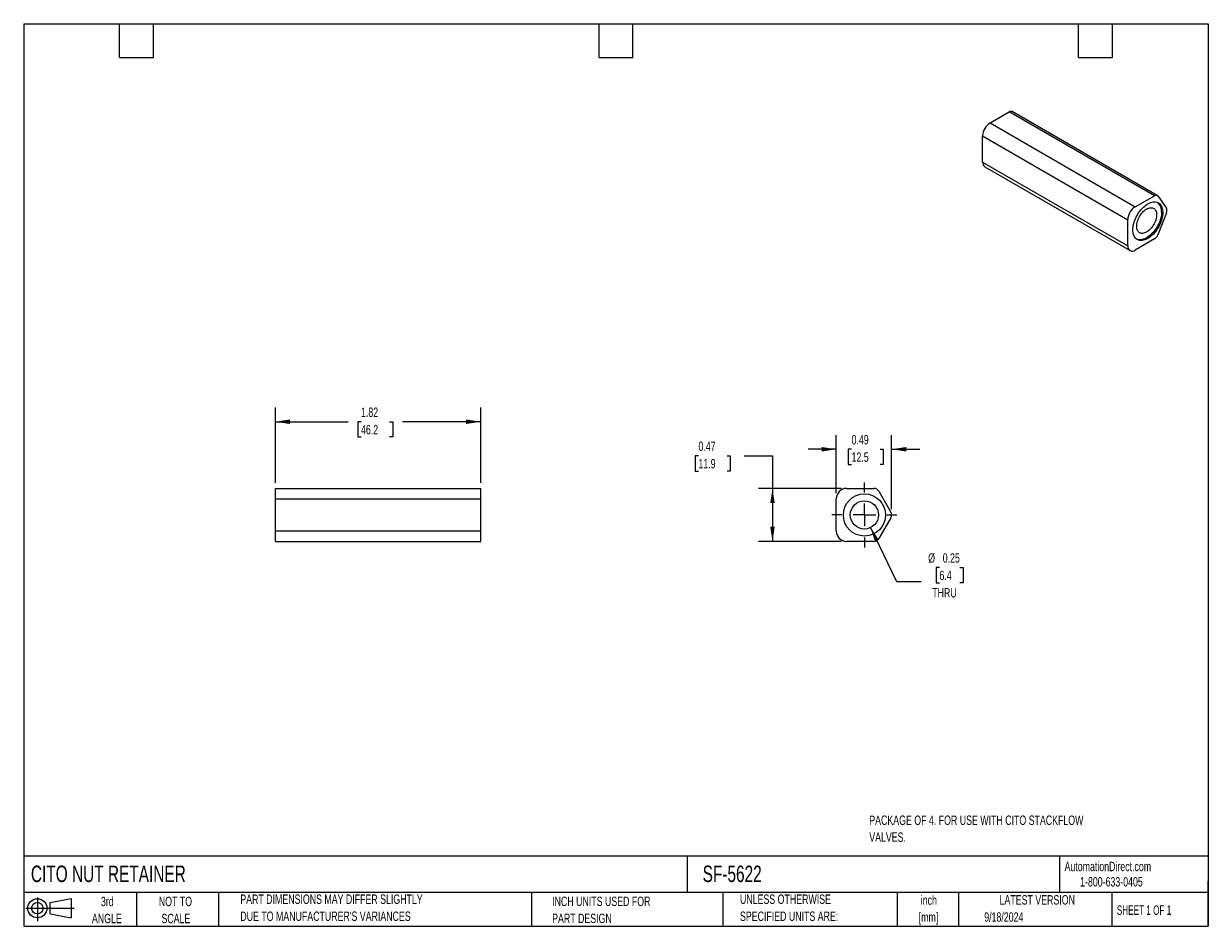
# Model space of a CAD drawing. Header units: inches. Extents: x 0.2 to 10.8, y 0.2 to 8.2.
import ezdxf

# ---------------------------------------------------------------- set-up
doc = ezdxf.new("R2010")
doc.units = ezdxf.units.IN
doc.header["$MEASUREMENT"] = 0
doc.layers.add('TEXT', color=140, linetype='Continuous', lineweight=25)
doc.styles.add('SLDTEXTSTYLE0', font='TXT', dxfattribs={"width": 0.7})
doc.styles.add('SLDTEXTSTYLE1', font='TXT', dxfattribs={"width": 0.65})
doc.dimstyles.new('SLDDIMSTYLE0', dxfattribs={"dimtxt": 0.084961, "dimasz": 0.13, "dimexe": 0, "dimexo": 0.0625, "dimgap": 0.02124, "dimtad": 0, "dimtih": 1, "dimtoh": 1, "dimrnd": 1e-09, "dimzin": 12, "dimdsep": 46, "dimtxsty": 'SLDTEXTSTYLE0', "dimsah": 1, "dimcen": 0.09, "dimadec": 0, "dimazin": 3, "dimtfac": 1, "dimtofl": 0, "dimtmove": 0, "dimatfit": 3, "dimfxl": 0, "dimfrac": 2, "dimtolj": 1, "dimtzin": 12, "dimarcsym": 0})
doc.dimstyles.new('SLDDIMSTYLE1', dxfattribs={"dimtxt": 0.084961, "dimasz": 0.13, "dimexe": 0, "dimexo": 0.0625, "dimgap": 0.02124, "dimtad": 0, "dimtih": 1, "dimtoh": 1, "dimrnd": 1e-09, "dimdsep": 46, "dimtxsty": 'SLDTEXTSTYLE0', "dimsah": 1, "dimcen": 0.09, "dimadec": 0, "dimazin": 2, "dimtfac": 1, "dimtmove": 0, "dimatfit": 0, "dimfxl": 0, "dimfrac": 2, "dimtolj": 1, "dimtzin": 12, "dimarcsym": 0})
doc.dimstyles.new('SLDDIMSTYLE2', dxfattribs={"dimtxt": 0.084961, "dimasz": 0.13, "dimexe": 0, "dimexo": 0.0625, "dimgap": 0.02124, "dimtad": 0, "dimtih": 1, "dimtoh": 1, "dimrnd": 1e-09, "dimdsep": 46, "dimtxsty": 'SLDTEXTSTYLE0', "dimsah": 1, "dimcen": 0.09, "dimadec": 0, "dimazin": 2, "dimtfac": 1, "dimtofl": 0, "dimtmove": 0, "dimatfit": 3, "dimfxl": 0, "dimfrac": 2, "dimtolj": 1, "dimtzin": 12, "dimarcsym": 0})
doc.dimstyles.new('SLDDIMSTYLE3', dxfattribs={"dimtxt": 0.084961, "dimasz": 0.13, "dimexe": 0, "dimexo": 0.0625, "dimgap": 0.02124, "dimtad": 0, "dimtih": 1, "dimtoh": 1, "dimrnd": 1e-09, "dimdsep": 46, "dimtxsty": 'SLDTEXTSTYLE0', "dimsah": 1, "dimcen": 0, "dimadec": 0, "dimazin": 2, "dimtfac": 1, "dimtofl": 0, "dimtmove": 0, "dimatfit": 3, "dimfxl": 0, "dimfrac": 2, "dimtolj": 1, "dimtzin": 12, "dimarcsym": 0})

# ---------------------------------------------------------------- blocks, each defined once
blk = doc.blocks.new('Block11')
at = {"color": 7, "linetype": 'Continuous', "lineweight": 18}
for p, q in [((0, 0.113), (0.428, 0.113)), ((0.102, 0.209), (0.102, 0)), ((0.216, 0.164), (0.401, 0.198)), ((0.216, 0.063), (0.216, 0.164)), ((0.401, 0.198), (0.401, 0.029)), ((0.216, 0.063), (0.401, 0.029))]:
    blk.add_line(p, q, dxfattribs=at)
for radius in [0.0846, 0.0506]:
    blk.add_circle((0.102, 0.113), radius, dxfattribs=at)
blk = doc.blocks.new('Block12')
at = {"color": 7, "linetype": 'Continuous'}
blk.add_blockref('Block11', (0, 0), dxfattribs=at)
blk = doc.blocks.new('_D')
at = {"color": 7, "linetype": 'Continuous', "lineweight": 0}
for p, q in [((2.481, 4.181), (2.481, 4.847)), ((4.301, 4.181), (4.301, 4.847)), ((2.481, 4.722), (3.125, 4.722)), ((3.24, 4.722), (3.211, 4.722)), ((3.211, 4.722), (3.211, 4.587)), ((3.492, 4.722), (3.521, 4.722)), ((3.521, 4.722), (3.521, 4.587)), ((4.301, 4.722), (3.607, 4.722)), ((3.211, 4.587), (3.24, 4.587)), ((3.521, 4.587), (3.492, 4.587))]:
    blk.add_line(p, q, dxfattribs=at)
at = {"color": 7, "linetype": 'Continuous', "lineweight": 18}
for points in [[(2.481, 4.722), (2.611, 4.702), (2.611, 4.742)], [(4.301, 4.722), (4.171, 4.742), (4.171, 4.702)]]:
    blk.add_solid(points, dxfattribs=at)
at = {"color": 7, "linetype": 'Continuous', "lineweight": 18, "char_height": 0.0833, "attachment_point": 1, "style": 'SLDTEXTSTYLE0'}
for s, insert in [('1.82', (3.24, 4.848)), ('46.2', (3.24, 4.694))]:
    blk.add_mtext(s, dxfattribs=dict(at, insert=insert))
blk = doc.blocks.new('_D_1')
at = {"color": 7, "linetype": 'Continuous', "lineweight": 0}
for p, q in [((7.452, 4.088), (7.452, 4.603)), ((7.943, 3.946), (7.943, 4.603)), ((7.452, 4.478), (7.202, 4.478)), ((7.588, 4.478), (7.559, 4.478)), ((7.559, 4.478), (7.559, 4.343)), ((7.84, 4.478), (7.869, 4.478)), ((7.869, 4.478), (7.869, 4.343)), ((7.943, 4.478), (8.193, 4.478)), ((7.559, 4.343), (7.588, 4.343)), ((7.869, 4.343), (7.84, 4.343))]:
    blk.add_line(p, q, dxfattribs=at)
at = {"color": 7, "linetype": 'Continuous', "lineweight": 18}
for points in [[(7.452, 4.478), (7.322, 4.498), (7.322, 4.458)], [(7.943, 4.478), (8.073, 4.458), (8.073, 4.498)]]:
    blk.add_solid(points, dxfattribs=at)
at = {"color": 7, "linetype": 'Continuous', "lineweight": 18, "char_height": 0.0833, "attachment_point": 1, "style": 'SLDTEXTSTYLE0'}
for s, insert in [('0.49', (7.588, 4.604)), ('12.5', (7.588, 4.45))]:
    blk.add_mtext(s, dxfattribs=dict(at, insert=insert))
blk = doc.blocks.new('_D_2')
at = {"color": 7, "linetype": 'Continuous', "lineweight": 0}
for p, q in [((6.231, 4.42), (6.203, 4.42)), ((6.203, 4.42), (6.203, 4.284)), ((6.484, 4.42), (6.512, 4.42)), ((6.512, 4.42), (6.512, 4.284)), ((6.637, 4.42), (6.887, 4.42)), ((6.887, 4.42), (6.887, 4.131)), ((6.203, 4.284), (6.231, 4.284)), ((6.512, 4.284), (6.484, 4.284)), ((7.495, 4.131), (6.762, 4.131)), ((6.887, 4.131), (6.887, 3.661)), ((7.495, 3.661), (6.762, 3.661))]:
    blk.add_line(p, q, dxfattribs=at)
at = {"color": 7, "linetype": 'Continuous', "lineweight": 18}
for points in [[(6.887, 4.131), (6.867, 4.001), (6.907, 4.001)], [(6.887, 3.661), (6.907, 3.791), (6.867, 3.791)]]:
    blk.add_solid(points, dxfattribs=at)
at = {"color": 7, "linetype": 'Continuous', "lineweight": 18, "char_height": 0.0833, "attachment_point": 1, "style": 'SLDTEXTSTYLE0'}
for s, insert in [('0.47', (6.231, 4.546)), ('11.9', (6.231, 4.392))]:
    blk.add_mtext(s, dxfattribs=dict(at, insert=insert))
blk = doc.blocks.new('_D_3')
at = {"color": 7, "linetype": 'Continuous', "lineweight": 0}
for p, q in [((7.757, 3.784), (7.986, 3.307)), ((8.367, 3.43), (8.338, 3.43)), ((8.338, 3.43), (8.338, 3.295)), ((8.549, 3.43), (8.577, 3.43)), ((8.577, 3.43), (8.577, 3.295)), ((7.986, 3.307), (8.205, 3.307)), ((8.338, 3.295), (8.367, 3.295)), ((8.577, 3.295), (8.549, 3.295))]:
    blk.add_line(p, q, dxfattribs=at)
at = {"color": 7, "linetype": 'Continuous', "lineweight": 18}
blk.add_solid([(7.757, 3.784), (7.795, 3.658), (7.831, 3.675)], dxfattribs=at)
at = {"color": 7, "linetype": 'Continuous', "lineweight": 18, "char_height": 0.0833, "attachment_point": 1, "style": 'SLDTEXTSTYLE0'}
for s, insert in [('%%c', (8.267, 3.556)), ('0.25', (8.396, 3.556)), ('6.4', (8.367, 3.402)), ('THRU', (8.303, 3.248))]:
    blk.add_mtext(s, dxfattribs=dict(at, insert=insert))
blk = doc.blocks.new('SW_CENTERMARKSYMBOL_0')
at = {"color": 0, "linetype": 'Continuous', "lineweight": 18}
for p, q in [((0, 0.2), (0, 0.2875)), ((-0.2, 0), (-0.2875, 0)), ((0, 0), (-0.1, 0)), ((0, 0), (0, 0.1)), ((0, 0), (0, -0.1)), ((0, 0), (0.1, 0)), ((0.2, 0), (0.2875, 0)), ((0, -0.2), (0, -0.2875))]:
    blk.add_line(p, q, dxfattribs=at)

msp = doc.modelspace()

# ---------------------------------------------------------------- linework, layer by layer
for p, q in [((8.816, 7.37), (8.986, 7.468)), ((10.273, 6.725), (8.986, 7.468)), ((10.298, 6.728), (9.011, 7.471)), ((8.816, 7.37), (10.103, 6.627)), ((8.75, 7.256), (10.037, 6.513)), ((8.75, 7.024), (8.75, 7.256)), ((8.75, 7.024), (10.037, 6.281)), ((8.769, 6.982), (10.056, 6.239)), ((10.103, 6.627), (10.273, 6.725)), ((10.304, 6.723), (10.379, 6.615)), ((10.037, 6.281), (10.037, 6.513)), ((10.379, 6.574), (10.304, 6.38)), ((10.273, 6.342), (10.103, 6.243)), ((2.481, 4.131), (4.301, 4.131)), ((2.481, 4.038), (2.481, 4.131)), ((4.301, 4.038), (4.301, 4.131)), ((7.545, 4.131), (7.786, 4.131)), ((7.829, 4.106), (7.936, 3.921)), ((2.481, 4.038), (4.301, 4.038)), ((2.481, 3.754), (2.481, 4.038)), ((4.301, 3.754), (4.301, 4.038)), ((7.452, 3.754), (7.452, 4.038)), ((7.936, 3.871), (7.829, 3.686)), ((2.481, 3.754), (4.301, 3.754)), ((2.481, 3.661), (2.481, 3.754)), ((4.301, 3.661), (4.301, 3.754)), ((2.481, 3.661), (4.301, 3.661)), ((7.786, 3.661), (7.545, 3.661))]:
    msp.add_line(p, q)
at = {"flags": 128}
for points in [[(10.346, 6.576), (10.346, 6.563), (10.344, 6.549), (10.342, 6.535), (10.339, 6.52), (10.335, 6.506), (10.33, 6.491), (10.324, 6.477), (10.317, 6.463), (10.31, 6.449), (10.301, 6.435), (10.293, 6.422), (10.283, 6.409), (10.273, 6.397), (10.263, 6.386), (10.253, 6.375), (10.242, 6.366), (10.231, 6.357), (10.219, 6.35), (10.208, 6.343), (10.197, 6.338), (10.186, 6.333), (10.175, 6.33), (10.164, 6.329), (10.154, 6.328), (10.144, 6.329), (10.135, 6.331), (10.126, 6.334), (10.118, 6.338), (10.111, 6.344), (10.104, 6.35), (10.098, 6.358), (10.093, 6.366), (10.089, 6.376), (10.085, 6.387), (10.083, 6.398), (10.082, 6.41), (10.081, 6.423), (10.082, 6.436), (10.083, 6.45), (10.085, 6.464), (10.089, 6.478), (10.093, 6.493), (10.098, 6.507), (10.104, 6.522), (10.111, 6.536), (10.118, 6.55), (10.126, 6.564), (10.135, 6.577), (10.144, 6.589), (10.154, 6.602), (10.164, 6.613), (10.175, 6.623), (10.186, 6.633), (10.197, 6.641), (10.208, 6.649), (10.219, 6.655), (10.231, 6.661), (10.242, 6.665), (10.253, 6.668), (10.263, 6.67), (10.273, 6.67), (10.283, 6.67), (10.293, 6.668), (10.301, 6.665), (10.31, 6.66), (10.317, 6.655), (10.324, 6.648), (10.33, 6.641), (10.335, 6.632), (10.339, 6.622), (10.342, 6.612), (10.344, 6.601), (10.346, 6.589), (10.346, 6.576)], [(10.115, 6.454), (10.115, 6.465), (10.117, 6.477), (10.119, 6.488), (10.122, 6.5), (10.127, 6.512), (10.132, 6.524), (10.137, 6.536), (10.144, 6.547), (10.151, 6.558), (10.159, 6.568), (10.167, 6.578), (10.176, 6.587), (10.185, 6.595), (10.194, 6.602), (10.203, 6.607), (10.212, 6.612), (10.222, 6.616), (10.23, 6.618), (10.239, 6.619), (10.247, 6.619), (10.255, 6.618), (10.262, 6.615), (10.269, 6.612), (10.275, 6.607), (10.28, 6.601), (10.284, 6.594), (10.287, 6.585), (10.29, 6.577), (10.291, 6.567), (10.292, 6.556), (10.291, 6.545), (10.29, 6.534), (10.287, 6.522), (10.284, 6.51), (10.28, 6.499), (10.275, 6.487), (10.269, 6.475), (10.262, 6.464), (10.255, 6.453), (10.247, 6.442), (10.239, 6.433), (10.23, 6.424), (10.222, 6.416), (10.212, 6.409), (10.203, 6.403), (10.194, 6.399), (10.185, 6.395), (10.176, 6.393), (10.167, 6.391), (10.159, 6.391), (10.151, 6.393), (10.144, 6.395), (10.137, 6.399), (10.132, 6.404), (10.127, 6.41), (10.122, 6.417), (10.119, 6.425), (10.117, 6.434), (10.115, 6.444), (10.115, 6.454)], [(10.336, 6.582), (10.335, 6.569), (10.334, 6.555), (10.331, 6.541), (10.328, 6.527), (10.324, 6.512), (10.319, 6.498), (10.313, 6.483), (10.306, 6.469), (10.299, 6.455), (10.291, 6.441), (10.282, 6.428), (10.273, 6.415), (10.263, 6.403), (10.253, 6.392), (10.242, 6.381), (10.231, 6.372), (10.22, 6.363), (10.209, 6.356), (10.198, 6.349), (10.186, 6.344), (10.175, 6.34), (10.164, 6.337), (10.154, 6.335), (10.143, 6.334), (10.134, 6.335), (10.124, 6.337), (10.116, 6.34), (10.115, 6.34)]]:
    msp.add_lwpolyline(points, dxfattribs=at)
for radius in [0.187, 0.125]:
    msp.add_circle((7.702, 3.896), radius)
for centre, radius, start, end in [((9.001, 7.448), 0.0253, 65.8432, 125.4672), ((8.892, 7.25), 0.143, 122.5201, 177.4799), ((8.797, 7.02), 0.0476, 174.9282, 233.7597), ((10.287, 6.708), 0.022, 40.5327, 129.2482), ((10.179, 6.507), 0.143, 122.5201, 177.4799), ((10.238, 6.59), 0.0981, 355.1829, 49.2282), ((10.338, 6.595), 0.0456, 333.4362, 26.5634), ((10.232, 6.406), 0.0767, 302.638, 339.7727), ((10.077, 6.275), 0.0407, 171.1366, 308.8526), ((7.545, 4.038), 0.093, 90, 180), ((7.786, 4.081), 0.05, 29.9999, 90), ((7.893, 3.896), 0.05, 329.9997, 29.9999), ((7.545, 3.754), 0.093, 180, 270), ((7.786, 3.711), 0.05, 270, 329.9997)]:
    msp.add_arc(centre, radius, start, end)
at = {"layer": 'TEXT'}
for p, q in [((0.25, 8.25), (10.75, 8.25)), ((0.25, 8.25), (0.25, 0.25)), ((1.1, 7.95), (1.1, 8.25)), ((1.4, 7.95), (1.4, 8.25)), ((5.35, 7.95), (5.35, 8.25)), ((5.65, 7.95), (5.65, 8.25)), ((9.6, 7.95), (9.6, 8.25)), ((9.9, 7.95), (9.9, 8.25)), ((10.75, 8.25), (10.75, 0.25)), ((1.1, 7.95), (1.4, 7.95)), ((5.35, 7.95), (5.65, 7.95)), ((9.6, 7.95), (9.9, 7.95)), ((10.75, 0.871), (0.25, 0.871)), ((6.132, 0.871), (6.132, 0.55)), ((9.432, 0.871), (9.432, 0.55)), ((10.75, 0.25), (10.75, 0.65)), ((10.75, 0.55), (0.25, 0.55)), ((1.25, 0.55), (1.25, 0.25)), ((1.977, 0.55), (1.977, 0.25)), ((4.75, 0.55), (4.75, 0.25)), ((6.448, 0.55), (6.448, 0.25)), ((7.993, 0.55), (7.993, 0.25)), ((8.536, 0.55), (8.536, 0.25)), ((9.896, 0.55), (9.896, 0.25)), ((0.25, 0.25), (10.75, 0.25))]:
    msp.add_line(p, q, dxfattribs=at)

# ---------------------------------------------------------------- block references
at = {"color": 7, "linetype": 'Continuous', "lineweight": 0}
msp.add_blockref('SW_CENTERMARKSYMBOL_0', (7.702, 3.896), dxfattribs=at)
at = {"layer": 'TEXT'}
msp.add_blockref('Block12', (0.269, 0.297), dxfattribs=at)

# ---------------------------------------------------------------- texts
at = {"color": 7, "linetype": 'Continuous', "lineweight": 0, "attachment_point": 1, "style": 'SLDTEXTSTYLE0'}
for s, insert, char_height in [('PACKAGE OF 4. FOR USE WITH CITO STACKFLOW', (7.745, 1.232), 0.08333), ('VALVES.', (7.745, 1.082), 0.0833)]:
    msp.add_mtext(s, dxfattribs=dict(at, insert=insert, char_height=char_height))
at = {"color": 179, "linetype": 'Continuous', "lineweight": 18, "char_height": 0.08333, "attachment_point": 1, "style": 'SLDTEXTSTYLE0'}
for s, insert in [('AutomationDirect.com', (9.476, 0.822)), ('1-800-633-0405', (9.614, 0.686))]:
    msp.add_mtext(s, dxfattribs=dict(at, insert=insert))
at = {"layer": 'TEXT'}
for s, insert, char_height, attachment_point, style in [('CITO NUT RETAINER', (0.314, 0.788), 0.14583, 1, 'SLDTEXTSTYLE0'), ('SF-5622', (6.268, 0.788), 0.1458, 1, 'SLDTEXTSTYLE0'), ('PART DIMENSIONS MAY DIFFER SLIGHTLY', (2.17, 0.532), 0.08333, 1, 'SLDTEXTSTYLE0'), ('UNLESS OTHERWISE', (6.599, 0.532), 0.08333, 1, 'SLDTEXTSTYLE0'), ('inch', (8.273, 0.524), 0.0833, 2, 'SLDTEXTSTYLE0'), ('LATEST VERSION', (9.234, 0.526), 0.08333, 2, 'SLDTEXTSTYLE0'), ('3rd', (0.991, 0.512), 0.0833, 2, 'SLDTEXTSTYLE0'), ('NOT TO', (1.595, 0.512), 0.0833, 2, 'SLDTEXTSTYLE0'), ('INCH UNITS USED FOR', (4.934, 0.513), 0.08333, 1, 'SLDTEXTSTYLE0'), ('SHEET 1 OF 1', (9.939, 0.435), 0.08333, 1, 'SLDTEXTSTYLE1'), ('ANGLE', (0.987, 0.361), 0.0833, 2, 'SLDTEXTSTYLE0'), ('SCALE', (1.599, 0.361), 0.0833, 2, 'SLDTEXTSTYLE0'), ("DUE TO MANUFACTURER'S VARIANCES", (2.17, 0.381), 0.08333, 1, 'SLDTEXTSTYLE0'), ('PART DESIGN', (4.934, 0.362), 0.08333, 1, 'SLDTEXTSTYLE0'), ('SPECIFIED UNITS ARE:', (6.599, 0.381), 0.08333, 1, 'SLDTEXTSTYLE0'), ('[mm]', (8.27, 0.373), 0.0833, 2, 'SLDTEXTSTYLE0'), ('9/18/2024', (8.764, 0.374), 0.0833, 1, 'SLDTEXTSTYLE0')]:
    msp.add_mtext(s, dxfattribs=dict(at, insert=insert, char_height=char_height, attachment_point=attachment_point, style=style))

# ---------------------------------------------------------------- dimensions: what is measured, and where the dimension line sits
at = {"color": 7, "linetype": 'Continuous', "lineweight": 18}
for base, p1, p2, dimstyle, picture, middle in [((4.301, 4.722), (2.481, 4.131), (4.301, 4.131), 'SLDDIMSTYLE0', '_D', (3.366, 4.722)), ((7.943, 4.478), (7.452, 4.038), (7.943, 3.896), 'SLDDIMSTYLE1', '_D_1', (7.714, 4.478))]:
    dim = msp.add_linear_dim(base=base, p1=p1, p2=p2, dimstyle=dimstyle, dxfattribs=at)
    dim.commit()
    dim.dimension.update_dxf_attribs({"geometry": picture, "text_midpoint": middle, "dimtype": 160})
dim = msp.add_linear_dim(base=(6.887, 3.661), p1=(7.545, 4.131), p2=(7.545, 3.661), angle=90, dimstyle='SLDDIMSTYLE2', dxfattribs=at)
dim.commit()
dim.dimension.update_dxf_attribs({"geometry": '_D_2', "text_midpoint": (6.887, 4.42), "dimtype": 160})
dim = msp.add_diameter_dim_2p(p1=(7.648, 4.009), p2=(7.757, 3.784), text='<>\\PTHRU', dimstyle='SLDDIMSTYLE3', dxfattribs=at)
dim.commit()
dim.dimension.update_dxf_attribs({"geometry": '_D_3', "text_midpoint": (8.458, 3.35), "dimtype": 163})

doc.saveas('drawing.dxf')
